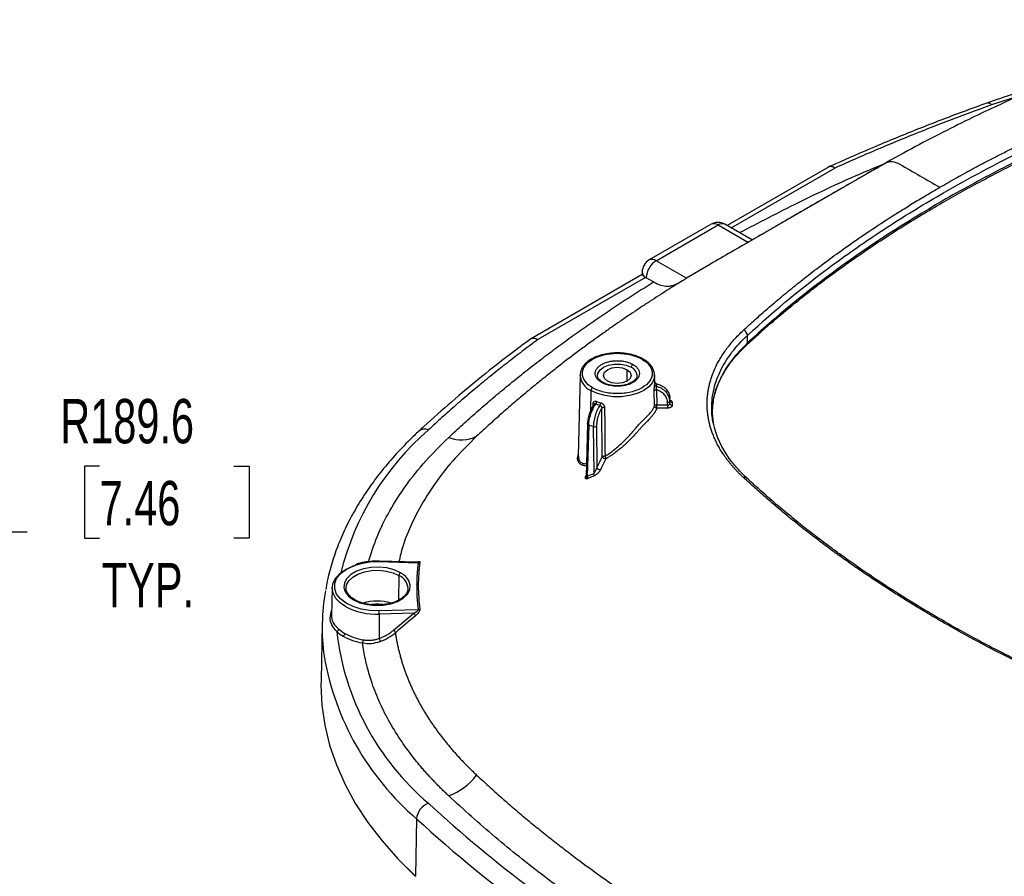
# Model space of a CAD drawing. Header units: millimetres. Extents: x 6 to 1356, y 6 to 988.
# Tile 20 of 23: x 793 to 1028, y 763 to 967. Entities that reach past the tile are written whole.
import ezdxf

# ---------------------------------------------------------------- set-up
doc = ezdxf.new("R2010")
doc.units = ezdxf.units.MM
doc.header["$LTSCALE"] = 5
doc.layers.add('DIMENSIONS', color=140, linetype='Continuous', lineweight=25)
doc.styles.add('SLDTEXTSTYLE0', font='TXT', dxfattribs={"width": 0.7})
doc.dimstyles.new('SLDDIMSTYLE3', dxfattribs={"dimtxt": 10.790039, "dimasz": 16.51, "dimexe": 0, "dimexo": 0.0625, "dimgap": 2.69751, "dimtad": 0, "dimtih": 1, "dimtoh": 1, "dimlfac": 0.4, "dimrnd": 1e-09, "dimzin": 12, "dimdsep": 46, "dimtxsty": 'SLDTEXTSTYLE0', "dimsah": 1, "dimcen": 0, "dimadec": 0, "dimazin": 3, "dimtfac": 1, "dimtofl": 0, "dimtmove": 0, "dimatfit": 3, "dimfxl": 0, "dimfrac": 2, "dimtolj": 1, "dimtzin": 12, "dimarcsym": 0})

# ---------------------------------------------------------------- blocks, each defined once
blk = doc.blocks.new('_D_9')
at = {"layer": 'DIMENSIONS'}
for p, q in [((811.87, 860.54), (808.25, 860.54)), ((808.25, 860.54), (808.25, 843.39)), ((843.93, 860.54), (847.56, 860.54)), ((847.56, 860.54), (847.56, 843.39)), ((708.93, 800.6), (785.61, 844.87)), ((785.61, 844.87), (794.53, 844.87)), ((808.25, 843.39), (811.87, 843.39)), ((847.56, 843.39), (843.93, 843.39))]:
    blk.add_line(p, q, dxfattribs=at)
blk.add_arc((298.46, 563.61), 473.98, 13.9255, 31.9183, dxfattribs=at)
blk.add_solid([(708.93, 800.6), (724.5, 806.66), (721.96, 811.06)], dxfattribs=at)
at = {"layer": 'DIMENSIONS', "char_height": 10.583, "attachment_point": 1, "style": 'SLDTEXTSTYLE0'}
for s, insert in [('R189.6', (802.47, 876.6)), ('7.46', (811.87, 857.03)), ('TYP.', (812.39, 837.47))]:
    blk.add_mtext(s, dxfattribs=dict(at, insert=insert))

msp = doc.modelspace()

# ---------------------------------------------------------------- linework, layer by layer
for p, q in [((1031.513, 948.999), (1024.833, 946.827)), ((996.709, 931.33), (959.324, 909.741)), ((985.932, 931.982), (961.726, 918.009)), ((962.703, 917.445), (987.451, 931.732)), ((957.86, 918.317), (943.089, 909.79)), ((944.755, 909.625), (959.526, 918.152)), ((959.526, 918.152), (966.809, 913.948)), ((967.725, 914.546), (961.193, 918.317)), ((952.038, 905.421), (944.755, 909.625)), ((957.712, 908.785), (952.038, 905.421)), ((941.453, 906.305), (914.751, 890.89)), ((942.247, 905.636), (916.517, 890.783)), ((941.422, 906.903), (941.422, 906.265)), ((944.14, 904.537), (942.398, 905.542)), ((966.559, 889.971), (966.559, 891.786)), ((926.587, 882.31), (926.173, 862.951)), ((926.586, 882.204), (926.587, 882.31)), ((937.842, 880.878), (937.842, 883.599)), ((944.423, 880.387), (944.382, 882.31)), ((944.407, 880.008), (944.407, 880.387)), ((929.192, 878.614), (929.118, 873.634)), ((944.367, 874.926), (944.303, 878.505)), ((944.85, 878.769), (944.913, 875.188)), ((929.689, 874.804), (929.707, 875.465)), ((944.913, 875.188), (947.497, 875.188)), ((944.913, 874.422), (944.913, 875.188)), ((947.497, 875.188), (947.485, 875.781)), ((947.497, 875.188), (947.497, 874.422)), ((948.053, 876.251), (948.04, 876.83)), ((948.053, 875.509), (948.04, 876.102)), ((948.053, 875.509), (948.053, 876.251)), ((948.608, 875.805), (948.608, 875.063)), ((931.885, 862.753), (931.774, 874.411)), ((947.497, 874.422), (944.913, 874.422)), ((958.481, 870.797), (958.031, 874.527)), ((928.383, 870.656), (928.016, 858.038)), ((928.185, 858.018), (928.546, 870.423)), ((928.661, 870.371), (928.305, 858.14)), ((929.753, 870.007), (929.839, 858.779)), ((930.512, 870.124), (930.588, 860.166)), ((926.026, 862.708), (926.187, 863.626)), ((928.003, 858.258), (928.023, 858.259)), ((928.305, 858.14), (929.839, 858.779)), ((929.948, 858.216), (928.414, 857.575)), ((878.606, 837.758), (887.942, 837.499)), ((887.763, 837.606), (878.621, 837.86)), ((883.341, 834.455), (883.254, 828.593)), ((867.379, 831.516), (867.236, 824.836)), ((870.731, 831.387), (870.731, 831.477)), ((872.779, 828.671), (872.237, 829.022)), ((887.942, 826.272), (878.606, 826.013)), ((886.896, 825.476), (878.632, 825.247)), ((878.632, 825.247), (878.638, 819.443)), ((882.067, 821.404), (886.896, 825.476)), ((865.021, 823.019), (864.729, 809.373)), ((887.537, 776.363), (887.289, 762.626))]:
    msp.add_line(p, q)
at = {"flags": 128}
for points in [[(930.763, 882.204), (930.82, 882.665), (931.277, 883.476), (932.145, 884.166), (933.341, 884.668), (934.746, 884.931), (936.223, 884.931), (937.628, 884.668), (938.824, 884.166)], [(933.127, 880.878), (932.405, 881.502), (932.151, 882.239), (932.405, 882.975), (933.127, 883.599), (934.209, 884.017), (935.485, 884.163), (936.76, 884.017), (937.842, 883.599)], [(944.382, 882.31), (944.327, 881.672), (943.884, 880.55), (943.019, 879.514), (941.777, 878.614), (940.219, 877.897), (938.423, 877.398), (936.481, 877.142), (934.488, 877.142), (932.546, 877.398), (930.75, 877.897), (929.192, 878.614)], [(937.842, 883.599), (938.564, 882.975), (938.818, 882.239), (938.564, 881.502), (937.842, 880.878), (936.76, 880.461), (935.485, 880.314), (934.209, 880.461), (933.127, 880.878)], [(947.485, 875.781), (947.593, 875.789), (947.697, 875.808), (947.793, 875.838), (947.877, 875.878), (947.947, 875.927), (947.998, 875.981), (948.03, 876.041), (948.04, 876.102)], [(928.546, 870.423), (928.487, 870.464), (928.44, 870.51), (928.407, 870.558), (928.388, 870.61), (928.383, 870.662), (928.394, 870.713), (928.418, 870.762), (928.457, 870.809)], [(878.606, 826.013), (876.416, 826.089), (874.305, 826.434), (872.371, 827.032), (870.704, 827.855), (869.381, 828.865), (868.463, 830.015), (867.993, 831.252), (867.993, 832.519), (868.463, 833.756), (869.381, 834.906), (870.704, 835.916), (872.371, 836.739), (874.305, 837.337), (876.416, 837.682), (878.606, 837.758)], [(870.562, 827.034), (869.297, 827.903), (868.246, 828.999), (867.597, 830.194), (867.378, 831.44), (867.597, 832.686), (868.246, 833.881), (869.297, 834.976), (870.708, 835.927), (872.421, 836.696), (872.771, 836.817)], [(883.734, 835.128), (882.227, 835.809), (880.481, 836.263), (878.597, 836.462), (876.686, 836.396), (874.858, 836.067), (873.219, 835.495), (871.865, 834.713), (870.875, 833.767), (870.305, 832.712), (870.19, 831.609), (870.535, 830.521), (871.321, 829.513), (872.502, 828.643)], [(870.731, 831.477), (870.852, 832.208), (871.381, 833.19), (872.303, 834.07), (873.562, 834.797), (875.086, 835.329), (876.786, 835.634), (878.564, 835.696), (880.316, 835.511), (881.94, 835.089), (883.341, 834.455)], [(872.502, 828.643), (874.009, 827.961), (875.755, 827.508), (877.638, 827.309), (879.55, 827.375), (881.378, 827.704), (883.016, 828.276), (884.37, 829.058), (885.361, 830.004), (885.93, 831.059), (886.046, 832.162), (885.701, 833.25), (884.915, 834.258), (883.734, 835.128)], [(864.729, 809.373), (864.718, 808.304), (864.949, 803.495), (865.643, 798.701), (866.797, 793.936), (868.408, 789.215), (870.471, 784.554), (872.979, 779.966), (875.924, 775.465), (879.298, 771.066), (883.09, 766.782), (887.289, 762.626)], [(864.718, 808.351), (864.718, 808.296), (864.949, 803.487), (865.643, 798.693), (866.797, 793.928), (868.408, 789.207), (870.471, 784.546), (872.979, 779.958), (875.924, 775.457), (879.298, 771.058), (883.09, 766.774), (887.289, 762.618)]]:
    msp.add_lwpolyline(points, dxfattribs=at)
for centre, radius, start, end in [((1023.933, 946.122), 1.144, 38.08431, 101.37388), ((959.526, 915.43), 3.333, 60.00269, 119.99731), ((958.55, 916.789), 1.677, 54.38242, 114.30712), ((960.503, 916.789), 1.677, 65.69288, 125.61758), ((943.779, 908.262), 1.677, 54.38242, 114.30712), ((944.755, 906.903), 3.333, 119.99731, 180), ((947.516, 905.31), 5.123, 122.60548, 177.39452), ((942.997, 907.026), 1.579, 184.4628, 241.64264), ((943.89, 908.13), 2.987, 236.60697, 240.03169), ((965.123, 891.677), 1.441, 4.30625, 69.99907), ((965.935, 889.942), 0.625, 314.88056, 2.62813), ((939.677, 884.128), 0.854, 122.60548, 177.39452), ((937.912, 882.049), 2.306, 5.60435, 66.69926), ((941.546, 885.877), 0.274, 65.10761, 126.23054), ((930.954, 882.634), 4.389, 185.62345, 246.33366), ((931.916, 880.309), 0.281, 67.02176, 125.50082), ((944.908, 880.057), 0.503, 185.60362, 258.77586), ((944.87, 880.694), 0.473, 196.84959, 262.6666), ((930.047, 878.566), 0.856, 122.65226, 176.77035), ((944.784, 878.206), 0.567, 83.39385, 148.16954), ((929.59, 875.166), 0.321, 13.13072, 68.73545), ((929.428, 876.074), 1.124, 322.98857, 357.20357), ((930.134, 875.74), 1.362, 330.37356, 358.50713), ((948.563, 876.318), 0.515, 187.47298, 275.03904), ((948.563, 875.576), 0.515, 187.47298, 275.03904), ((932.258, 873.775), 0.799, 76.56201, 127.27083), ((928.87, 870.979), 0.643, 239.7169, 251.00145), ((930.021, 870.785), 0.824, 251.00678, 306.57929), ((933.801, 819.132), 66.283, 130.94016, 166.04236), ((889.459, 867.235), 2.167, 65.20237, 128.85331), ((898.288, 874.701), 7.878, 247.2138, 297.20624), ((929.227, 858.369), 0.737, 348.03247, 33.80126), ((931.557, 860.985), 1.269, 220.19814, 265.40934), ((927.698, 857.73), 0.733, 347.80414, 34.04277), ((965.918, 857.184), 0.72, 50.60967, 114.88413), ((878.842, 837.774), 0.237, 158.84608, 183.95658), ((887.979, 838.098), 0.6, 266.5197, 305.98095), ((884.196, 834.407), 0.856, 122.65226, 176.77035), ((881.956, 831.186), 3.551, 2.63454, 67.03975), ((915.161, 821.956), 50.151, 169.84804, 187.77243), ((872.663, 828.431), 0.267, 63.84388, 127.21045), ((878.118, 816.375), 11.969, 73.94512, 106.16493), ((877.755, 840.404), 15.182, 241.71772, 273.31248), ((867.421, 825.241), 11.212, 0.03116, 3.94895), ((886.19, 824.553), 1.162, 15.28425, 52.58943), ((887.919, 826.918), 0.647, 272.04516, 309.50977), ((868.214, 821.768), 0.728, 290.62123, 354.99169), ((931.571, 828.399), 63.523, 186.60993, 229.56104), ((874.517, 827.835), 9.06, 228.13938, 240.3508), ((874.692, 828.125), 8.62, 228.13938, 240.3508), ((869.573, 820.682), 0.856, 302.65226, 356.77035), ((877.145, 832.731), 13.838, 240.95833, 260.2771), ((881.361, 820.481), 1.162, 15.27096, 52.59307), ((877.095, 832.677), 14.545, 240.95833, 260.2771), ((872.992, 819.106), 1.816, 335.08038, 359.55454), ((876.403, 818.317), 2.503, 9.27778, 26.74056), ((930.626, 826.54), 66.139, 189.89533, 229.34574), ((889.973, 795.768), 14.91, 290.67106, 323.05451), ((891.858, 775.978), 4.338, 110.08479, 174.90921), ((1107.373, 1016.255), 320.754, 227.42547, 238.8965), ((1110.953, 1020.33), 330.81, 227.51768, 240.38753)]:
    msp.add_arc(centre, radius, start, end)
for points, knots in [([(1094.238, 967.166), (1092.459, 967.076), (1087.44, 966.822), (1079.387, 965.619), (1071.225, 963.869), (1064.416, 961.866), (1059.062, 959.965), (1054.263, 958.238), (1050.314, 956.758), (1047.228, 955.571), (1045.178, 954.765), (1043.723, 954.187), (1042.334, 953.629), (1040.375, 952.829), (1037.794, 951.744), (1034.591, 950.365), (1030.444, 948.535), (1025.286, 946.18), (1019.075, 943.225), (1012.126, 939.754), (1004.539, 935.769), (999.393, 932.852), (996.708, 931.33)], [0, 0, 0, 0, 0.0470738, 0.1328193, 0.2181788, 0.275902, 0.3332466, 0.3829647, 0.4242156, 0.45672, 0.4802063, 0.4892441, 0.5031039, 0.5233261, 0.55002, 0.5833066, 0.6233071, 0.680304, 0.7470445, 0.8231083, 0.9077337, 1, 1, 1, 1]), ([(966.559, 891.786), (973.217, 897.975), (980.459, 903.912), (992.188, 912.443), (996.242, 915.224), (1004.643, 920.66), (1008.962, 923.298), (1022.267, 930.97), (1031.6, 935.767), (1051.182, 944.731), (1061.431, 948.899), (1072.151, 952.743)], [0, 0, 0, 0, 0.25, 0.25, 0.375, 0.375, 0.5, 0.5, 0.75, 0.75, 1, 1, 1, 1]), ([(1012.481, 927.14), (1013.119, 927.507), (1014.433, 928.262), (1016.477, 929.411), (1018.645, 930.611), (1020.941, 931.857), (1023.365, 933.148), (1025.918, 934.479), (1028.6, 935.848), (1031.406, 937.247), (1034.332, 938.674), (1037.37, 940.12), (1040.511, 941.579), (1043.744, 943.043), (1047.059, 944.505), (1050.444, 945.958), (1053.888, 947.397), (1057.375, 948.816), (1060.895, 950.209), (1064.437, 951.571), (1067.99, 952.902), (1070.376, 953.765), (1071.565, 954.195)], [0, 0, 0, 0, 0.0357776, 0.0735382, 0.1132794, 0.154987, 0.1986333, 0.2441757, 0.2915538, 0.3406701, 0.3913911, 0.443554, 0.4969654, 0.5514007, 0.6066534, 0.6625414, 0.7188619, 0.775388, 0.8318956, 0.8882463, 0.9443212, 1, 1, 1, 1]), ([(966.337, 889.466), (968.22, 891.181), (971.701, 894.353), (976.787, 898.615), (981.113, 902.069), (984.734, 904.838), (987.933, 907.203), (991.037, 909.43), (994.694, 911.972), (998.929, 914.807), (1003.754, 917.897), (1008.646, 920.894), (1013.418, 923.694), (1018.011, 926.283), (1022.719, 928.839), (1027.882, 931.531), (1033.465, 934.313), (1038.345, 936.634), (1042.281, 938.442), (1045.521, 939.894), (1049.214, 941.507), (1053.657, 943.385), (1058.949, 945.537), (1065.116, 947.941), (1069.585, 949.57), (1071.957, 950.434)], [0, 0, 0, 0, 0.0700857, 0.129555, 0.1785387, 0.2171147, 0.2492448, 0.2820574, 0.3157073, 0.3632454, 0.4111615, 0.4591846, 0.505253, 0.5466174, 0.5869615, 0.6339168, 0.6851039, 0.7337462, 0.759759, 0.7852252, 0.8153767, 0.8519089, 0.8948352, 0.9441833, 1, 1, 1, 1]), ([(1072.151, 950.928), (1061.43, 947.084), (1051.143, 942.903), (1036.361, 936.13), (1031.539, 933.787), (1022.126, 928.939), (1017.559, 926.446), (1004.273, 918.767), (995.965, 913.38), (980.437, 902.077), (973.218, 896.161), (966.559, 889.971)], [0, 0, 0, 0, 0.25, 0.25, 0.375, 0.375, 0.5, 0.5, 0.75, 0.75, 1, 1, 1, 1]), ([(1037.466, 951.597), (1035.534, 951.047), (1031.446, 949.883), (1026.905, 948.377), (1024.282, 947.447), (1023.708, 947.243)], [0, 0, 0, 0, 0.4119685, 0.8713461, 1, 1, 1, 1]), ([(1023.708, 947.243), (1021.815, 946.557), (1016.325, 944.568), (1007.395, 941.131), (997.183, 936.949), (990.002, 933.822), (986.266, 932.132), (985.7, 931.876)], [0, 0, 0, 0, 0.1445167, 0.4189749, 0.6934574, 0.9535128, 1, 1, 1, 1]), ([(1024.833, 946.827), (1023.972, 946.517), (1022.25, 945.897), (1019.682, 944.953), (1017.126, 943.999), (1014.583, 943.034), (1012.053, 942.06), (1009.535, 941.074), (1007.03, 940.078), (1004.538, 939.072), (1002.058, 938.055), (999.591, 937.028), (997.137, 935.99), (994.696, 934.941), (992.267, 933.882), (989.851, 932.814), (988.251, 932.092), (987.451, 931.732)], [0, 0, 0, 0, 0.0667204, 0.1334177, 0.2000956, 0.2667576, 0.3334071, 0.4000478, 0.4666832, 0.5333168, 0.5999522, 0.6665929, 0.7332424, 0.7999044, 0.8665823, 0.9332796, 1, 1, 1, 1]), ([(996.709, 931.33), (997.668, 931.884), (998.626, 932.437), (1000.468, 933.501), (1001.667, 933.382), (1006.105, 930.82), (1009.293, 928.98), (1012.481, 927.14)], [0.75378539, 0.75378539, 0.75378539, 0.75378539, 0.80889726, 0.80889726, 0.85973381, 0.85973381, 0.98935078, 0.98935078, 0.98935078, 0.98935078]), ([(996.709, 931.33), (995.146, 930.428), (992.177, 928.712), (988.037, 926.32), (984.441, 924.241), (981.331, 922.444), (978.442, 920.776), (975.265, 918.942), (971.563, 916.804), (967.301, 914.343), (962.62, 911.639), (959.359, 909.756), (957.703, 908.8)], [0, 0, 0, 0, 0.1099596, 0.2089206, 0.2969078, 0.3739688, 0.4448131, 0.5284225, 0.6268319, 0.7400415, 0.8680511, 1, 1, 1, 1]), ([(964.66, 916.315), (969.31, 918.735), (978.975, 923.766), (990.674, 929.245), (997.823, 932.196), (999.478, 932.879)], [0, 0, 0, 0, 0.4160651, 0.8647966, 1, 1, 1, 1]), ([(987.451, 931.732), (987.272, 931.834), (986.938, 932.024), (986.409, 932.108), (986.028, 932.117), (985.891, 931.954), (985.887, 931.95)], [0, 0, 0, 0, 0.3061098, 0.5732648, 0.9891039, 1, 1, 1, 1]), ([(965.615, 893.031), (966.075, 893.456), (967.003, 894.314), (968.431, 895.606), (969.904, 896.916), (971.425, 898.244), (972.994, 899.59), (974.613, 900.952), (976.282, 902.33), (978, 903.722), (979.766, 905.127), (983.675, 908.176), (990.414, 913.16), (997.989, 918.274), (1003.818, 921.957), (1006.99, 923.901), (1009.837, 925.604), (1011.64, 926.652), (1012.481, 927.14)], [0, 0, 0, 0, 0.0344349, 0.0695545, 0.1053595, 0.1418503, 0.179027, 0.2168898, 0.2554353, 0.2946313, 0.3344313, 0.374789, 0.5554637, 0.7690185, 0.8372522, 0.8984621, 0.9526722, 1, 1, 1, 1]), ([(942.247, 905.636), (942.117, 905.722), (941.851, 905.899), (941.589, 906.088), (941.438, 906.214), (941.436, 906.25), (941.435, 906.266)], [0, 0, 0, 0, 0.2468821, 0.5050855, 0.7818866, 1, 1, 1, 1]), ([(895.237, 867.437), (895.786, 867.95), (896.884, 868.974), (898.556, 870.5), (900.244, 872.019), (901.951, 873.528), (903.676, 875.029), (905.42, 876.521), (907.181, 878.004), (908.96, 879.479), (910.758, 880.945), (912.574, 882.402), (914.408, 883.85), (916.26, 885.29), (918.671, 887.134), (921.66, 889.37), (925.259, 891.984), (928.916, 894.564), (932.631, 897.109), (936.406, 899.621), (940.235, 902.1), (942.838, 903.725), (944.14, 904.537)], [0, 0, 0, 0, 0.0387137, 0.0773883, 0.1160259, 0.1546286, 0.1931987, 0.2317383, 0.2702497, 0.308735, 0.3471965, 0.3856363, 0.4240567, 0.4624598, 0.5008479, 0.5724605, 0.6439471, 0.7153221, 0.7866002, 0.8577961, 0.9289244, 1, 1, 1, 1]), ([(951.482, 905.084), (950.811, 904.671), (949.448, 903.834), (947.394, 902.548), (945.295, 901.214), (943.153, 899.829), (940.966, 898.392), (938.736, 896.901), (936.461, 895.354), (934.142, 893.746), (931.777, 892.076), (929.366, 890.339), (926.906, 888.531), (924.395, 886.647), (921.829, 884.679), (919.205, 882.619), (916.517, 880.459), (913.759, 878.189), (910.922, 875.793), (907.996, 873.252), (904.958, 870.542), (902.934, 868.663), (901.89, 867.694)], [0, 0, 0, 0, 0.0359975, 0.0730866, 0.1112911, 0.1506427, 0.1911774, 0.2329314, 0.2759483, 0.3202798, 0.365987, 0.4131403, 0.461828, 0.512175, 0.5643293, 0.6184576, 0.6747475, 0.7334165, 0.7947907, 0.8592829, 0.927436, 1, 1, 1, 1]), ([(944.14, 904.537), (944.71, 904.208), (945.269, 903.954), (946.391, 903.607), (946.957, 903.516), (947.835, 903.55), (948.136, 903.59), (948.758, 903.734), (949.076, 903.838), (949.75, 904.117), (950.094, 904.287), (950.8, 904.674), (951.152, 904.884), (951.482, 905.084)], [0, 0, 0, 0, 0.25, 0.25, 0.5, 0.5, 0.625, 0.625, 0.75, 0.75, 0.875, 0.875, 1, 1, 1, 1]), ([(916.517, 890.783), (916.504, 890.789), (916.333, 890.875), (915.885, 891.049), (915.212, 891.124), (914.827, 890.907), (914.642, 890.803)], [0, 0, 0, 0, 0.0175223, 0.2417893, 0.6370838, 1, 1, 1, 1]), ([(965.615, 857.837), (965.415, 858.026), (965.018, 858.399), (964.453, 858.961), (963.917, 859.518), (963.411, 860.069), (962.931, 860.614), (962.478, 861.156), (962.048, 861.692), (961.642, 862.224), (961.257, 862.753), (960.892, 863.277), (960.548, 863.798), (960.223, 864.315), (959.916, 864.829), (959.627, 865.34), (959.356, 865.847), (959.102, 866.351), (958.863, 866.852), (958.641, 867.35), (958.433, 867.845), (958.241, 868.337), (958.063, 868.827), (957.899, 869.313), (957.749, 869.797), (957.613, 870.279), (957.489, 870.758), (957.379, 871.234), (957.281, 871.708), (957.195, 872.179), (957.121, 872.648), (957.058, 873.114), (957.008, 873.579), (956.969, 874.04), (956.941, 874.5), (956.924, 874.957), (956.916, 875.574), (956.935, 876.356), (957.004, 877.307), (957.121, 878.267), (957.289, 879.238), (957.51, 880.22), (957.785, 881.213), (958.118, 882.217), (958.512, 883.233), (958.97, 884.261), (959.496, 885.303), (960.095, 886.358), (960.773, 887.429), (961.536, 888.515), (962.389, 889.618), (963.347, 890.741), (964.415, 891.887), (965.21, 892.645), (965.615, 893.031)], [0, 0, 0, 0, 0.0179165, 0.0354403, 0.0525978, 0.0694144, 0.0859145, 0.1021213, 0.1180572, 0.1337432, 0.1491991, 0.1644388, 0.1794732, 0.1943129, 0.2089681, 0.2234483, 0.2377631, 0.2519214, 0.2659319, 0.2798022, 0.2935389, 0.3071482, 0.3206358, 0.3340075, 0.3472688, 0.3604248, 0.3734807, 0.3864413, 0.399311, 0.4120935, 0.4247927, 0.437412, 0.4499548, 0.4624247, 0.4748248, 0.4871583, 0.4994283, 0.5247874, 0.5504335, 0.5763948, 0.6027012, 0.6293848, 0.6564829, 0.6840392, 0.7121015, 0.7407215, 0.7699588, 0.7998877, 0.8305912, 0.8621591, 0.8947008, 0.9283852, 0.963412, 1, 1, 1, 1]), ([(958.031, 874.527), (958.031, 875.28), (958.076, 876.035), (958.258, 877.547), (958.396, 878.307), (958.944, 880.568), (959.486, 882.044), (960.915, 884.939), (961.801, 886.357), (963.925, 889.133), (965.168, 890.492), (966.559, 891.786)], [0, 0, 0, 0, 0.125, 0.125, 0.25, 0.25, 0.5, 0.5, 0.75, 0.75, 1, 1, 1, 1]), ([(914.837, 890.963), (913.458, 889.94), (909.463, 886.977), (903.082, 881.966), (895.934, 875.998), (891.012, 871.62), (888.486, 869.281), (888.098, 868.922)], [0, 0, 0, 0, 0.1445068, 0.4188073, 0.6931071, 0.9528788, 1, 1, 1, 1]), ([(916.517, 890.783), (915.892, 890.321), (914.643, 889.397), (912.791, 888.002), (910.957, 886.6), (909.141, 885.191), (907.343, 883.774), (905.564, 882.35), (903.802, 880.918), (902.059, 879.48), (900.334, 878.034), (898.627, 876.58), (896.938, 875.119), (895.267, 873.651), (893.615, 872.176), (891.98, 870.693), (890.905, 869.699), (890.368, 869.202)], [0, 0, 0, 0, 0.0667204, 0.1334177, 0.2000956, 0.2667576, 0.3334071, 0.4000478, 0.4666832, 0.5333168, 0.5999522, 0.6665929, 0.7332424, 0.7999044, 0.8665823, 0.9332796, 1, 1, 1, 1]), ([(966.559, 889.971), (965.263, 888.652), (962.67, 886.014), (960.06, 881.711), (958.421, 877.514), (958.217, 874.744), (958.125, 873.488)], [0, 0, 0, 0, 0.2611852, 0.5223704, 0.78355561, 1, 1, 1, 1]), ([(958.423, 876.375), (958.586, 877.098), (958.916, 878.567), (959.722, 880.565), (960.658, 882.427), (961.848, 884.364), (963.651, 886.792), (965.395, 888.525), (966.373, 889.497)], [0, 0, 0, 0, 0.1577377, 0.3205373, 0.4354399, 0.5724639, 0.7600435, 1, 1, 1, 1]), ([(941.662, 886.126), (941.418, 886.257), (940.715, 886.636), (939.367, 887.122), (937.615, 887.497), (935.77, 887.646), (933.913, 887.567), (932.123, 887.261), (930.473, 886.739), (929.035, 886.019), (927.864, 885.12), (927.046, 884.075), (926.609, 883.07), (926.627, 882.433), (926.633, 882.194)], [0, 0, 0, 0, 0.04745979, 0.13728064, 0.22700741, 0.3165897, 0.40613648, 0.49577526, 0.58563119, 0.67585816, 0.7665319, 0.8572276, 0.94646054, 1, 1, 1, 1]), ([(929.585, 879.287), (928.813, 879.733), (928.195, 880.267), (927.359, 881.432), (927.142, 882.062), (927.142, 883.323), (927.359, 883.953), (928.195, 885.118), (928.813, 885.652), (930.357, 886.544), (931.283, 886.901), (933.301, 887.383), (934.392, 887.509), (936.577, 887.509), (937.668, 887.383), (939.686, 886.901), (940.612, 886.544), (941.384, 886.098)], [0, 0, 0, 0, 0.125, 0.125, 0.25, 0.25, 0.375, 0.375, 0.5, 0.5, 0.625, 0.625, 0.75, 0.75, 0.875, 0.875, 1, 1, 1, 1]), ([(941.384, 886.098), (942.156, 885.652), (942.774, 885.118), (943.61, 883.953), (943.827, 883.323), (943.827, 882.062), (943.61, 881.432), (942.774, 880.267), (942.156, 879.733), (940.612, 878.841), (939.686, 878.484), (937.668, 878.001), (936.577, 877.876), (934.392, 877.876), (933.301, 878.001), (931.283, 878.484), (930.357, 878.841), (929.585, 879.287)], [0, 0, 0, 0, 0.125, 0.125, 0.25, 0.25, 0.375, 0.375, 0.5, 0.5, 0.625, 0.625, 0.75, 0.75, 0.875, 0.875, 1, 1, 1, 1]), ([(931.753, 880.538), (931.675, 880.584), (931.521, 880.676), (931.311, 880.824), (931.116, 880.978), (930.939, 881.139), (930.78, 881.307), (930.533, 881.61), (930.278, 882.07), (930.171, 882.692), (930.278, 883.315), (930.599, 883.895), (931.092, 884.415), (931.73, 884.859), (932.499, 885.228), (933.4, 885.512), (934.406, 885.698), (935.484, 885.76), (936.562, 885.698), (937.463, 885.532), (938.178, 885.322), (938.731, 885.108), (939.054, 884.934), (939.216, 884.847)], [0, 0, 0, 0, 0.02013702, 0.04012174, 0.06003341, 0.07995217, 0.09995808, 0.12013016, 0.18504452, 0.25009257, 0.31500154, 0.38005502, 0.43996959, 0.50002813, 0.55994812, 0.62000127, 0.68491564, 0.74996369, 0.81487267, 0.87992614, 0.92002501, 0.95983538, 1, 1, 1, 1]), ([(939.216, 884.847), (939.294, 884.801), (939.448, 884.709), (939.658, 884.561), (939.853, 884.407), (940.03, 884.245), (940.189, 884.077), (940.436, 883.774), (940.691, 883.315), (940.798, 882.693), (940.691, 882.07), (940.37, 881.49), (939.877, 880.969), (939.239, 880.526), (938.47, 880.157), (937.569, 879.873), (936.563, 879.687), (935.485, 879.625), (934.407, 879.687), (933.506, 879.853), (932.791, 880.063), (932.238, 880.277), (931.915, 880.451), (931.753, 880.538)], [0, 0, 0, 0, 0.020137, 0.0401217, 0.0600334, 0.0799522, 0.0999581, 0.1201302, 0.1850445, 0.2500926, 0.3150015, 0.380055, 0.4399696, 0.5000281, 0.5599481, 0.6200013, 0.6849156, 0.7499637, 0.8148727, 0.8799261, 0.920025, 0.9598354, 1, 1, 1, 1]), ([(944.336, 882.306), (944.346, 882.444), (944.381, 882.96), (944.041, 883.837), (943.349, 884.859), (942.496, 885.613), (941.868, 885.999), (941.662, 886.126)], [0, 0, 0, 0, 0.0940448, 0.3498493, 0.6069726, 0.8709959, 1, 1, 1, 1]), ([(932.03, 880.565), (931.883, 880.658), (931.452, 880.928), (930.987, 881.445), (930.751, 881.903), (930.787, 882.156), (930.795, 882.215)], [0, 0, 0, 0, 0.1838974, 0.5361566, 0.890956, 1, 1, 1, 1]), ([(940.174, 882.262), (940.175, 882.117), (940.178, 881.785), (939.821, 881.217), (939.112, 880.617), (938.074, 880.13), (936.837, 879.819), (935.487, 879.711), (934.14, 879.82), (932.935, 880.112), (932.318, 880.421), (932.03, 880.565)], [0, 0, 0, 0, 0.0865807, 0.1980177, 0.3174308, 0.4333519, 0.5491205, 0.6654852, 0.7821364, 0.8984274, 1, 1, 1, 1]), ([(944.303, 878.505), (944.302, 878.545), (944.302, 878.625), (944.304, 878.753), (944.309, 878.91), (944.32, 879.094), (944.336, 879.305), (944.355, 879.511), (944.375, 879.703), (944.393, 879.877), (944.403, 879.964), (944.407, 880.008)], [0, 0, 0, 0, 0.0843829, 0.1676663, 0.2509454, 0.3767821, 0.5000004, 0.624534, 0.7497022, 0.8758287, 1, 1, 1, 1]), ([(944.783, 880.326), (944.739, 880.339), (944.647, 880.365), (944.534, 880.433), (944.45, 880.509), (944.429, 880.541), (944.418, 880.557)], [0, 0, 0, 0, 0.2301498, 0.4742343, 0.7315513, 1, 1, 1, 1]), ([(944.787, 880.278), (944.785, 880.285), (944.783, 880.299), (944.78, 880.321), (944.784, 880.332), (944.795, 880.306), (944.805, 880.253), (944.81, 880.225)], [0, 0, 0, 0, 0.0978423, 0.1938804, 0.4451538, 0.7173393, 1, 1, 1, 1]), ([(944.81, 879.564), (944.807, 879.545), (944.801, 879.506), (944.793, 879.434), (944.786, 879.355), (944.782, 879.272), (944.78, 879.145), (944.794, 878.962), (944.831, 878.834), (944.85, 878.769)], [0, 0, 0, 0, 0.1059737, 0.2107306, 0.3125707, 0.4100445, 0.5021254, 0.7445087, 1, 1, 1, 1]), ([(944.81, 880.225), (945.72, 880.016), (946.54, 879.568), (947.409, 878.654), (947.634, 878.318), (947.949, 877.591), (948.032, 877.216), (948.04, 876.83)], [0, 0, 0, 0, 0.5, 0.5, 0.75, 0.75, 1, 1, 1, 1]), ([(948.04, 876.102), (948.032, 876.495), (947.949, 876.877), (947.634, 877.618), (947.409, 877.962), (946.54, 878.893), (945.72, 879.35), (944.81, 879.564)], [0, 0, 0, 0, 0.25, 0.25, 0.5, 0.5, 1, 1, 1, 1]), ([(947.485, 875.781), (947.481, 875.863), (947.473, 876.027), (947.433, 876.27), (947.371, 876.511), (947.26, 876.825), (947.067, 877.204), (946.754, 877.623), (946.367, 878), (945.913, 878.321), (945.407, 878.589), (945.035, 878.709), (944.85, 878.769)], [0, 0, 0, 0, 0.062522, 0.1247384, 0.1870156, 0.2497191, 0.3743008, 0.4993708, 0.6236952, 0.7491623, 0.8747782, 1, 1, 1, 1]), ([(928.457, 870.809), (928.461, 870.891), (928.468, 871.056), (928.492, 871.315), (928.527, 871.581), (928.589, 871.946), (928.692, 872.415), (928.856, 872.983), (929.057, 873.546), (929.29, 874.088), (929.548, 874.604), (929.736, 874.908), (929.829, 875.059)], [0, 0, 0, 0, 0.062522, 0.1247384, 0.1870156, 0.2497191, 0.3743008, 0.4993708, 0.6236952, 0.7491623, 0.8747782, 1, 1, 1, 1]), ([(928.661, 870.371), (928.67, 870.763), (928.717, 871.181), (928.885, 872.069), (929.003, 872.52), (929.451, 873.872), (929.867, 874.732), (930.326, 875.397)], [0, 0, 0, 0, 0.25, 0.25, 0.5, 0.5, 1, 1, 1, 1]), ([(929.707, 875.465), (929.709, 875.503), (929.713, 875.579), (929.735, 875.684), (929.774, 875.796), (929.838, 875.906), (929.937, 876.001), (930.062, 876.063), (930.211, 876.087), (930.375, 876.077), (930.493, 876.039), (930.551, 876.019)], [0, 0, 0, 0, 0.0843829, 0.1676663, 0.2509454, 0.3767821, 0.5000004, 0.624534, 0.7497022, 0.8758287, 1, 1, 1, 1]), ([(931.318, 875.067), (930.866, 874.4), (930.463, 873.535), (930.042, 872.173), (929.934, 871.719), (929.787, 870.824), (929.751, 870.402), (929.753, 870.007)], [0, 0, 0, 0, 0.5, 0.5, 0.75, 0.75, 1, 1, 1, 1]), ([(930.326, 875.397), (930.3, 875.407), (930.248, 875.427), (930.174, 875.437), (930.105, 875.433), (930.044, 875.415), (929.964, 875.37), (929.876, 875.261), (929.845, 875.128), (929.829, 875.059)], [0, 0, 0, 0, 0.1059737, 0.2107306, 0.3125707, 0.4100445, 0.5021254, 0.7445087, 1, 1, 1, 1]), ([(931.774, 874.411), (931.778, 874.448), (931.784, 874.52), (931.769, 874.628), (931.735, 874.73), (931.664, 874.854), (931.527, 874.991), (931.389, 875.041), (931.318, 875.067)], [0, 0, 0, 0, 0.1298219, 0.2572262, 0.3814831, 0.5016946, 0.7399516, 1, 1, 1, 1]), ([(931.495, 875.705), (931.537, 875.691), (931.621, 875.665), (931.746, 875.605), (931.886, 875.521), (932.036, 875.405), (932.179, 875.255), (932.295, 875.088), (932.379, 874.912), (932.433, 874.73), (932.44, 874.612), (932.444, 874.552)], [0, 0, 0, 0, 0.08277858, 0.165686, 0.25048372, 0.37523138, 0.4995784, 0.62236141, 0.74863284, 0.87382483, 1, 1, 1, 1]), ([(932.544, 862.897), (932.673, 862.98), (932.94, 863.151), (933.352, 863.433), (933.786, 863.743), (934.331, 864.151), (935.047, 864.72), (935.968, 865.51), (936.839, 866.321), (937.681, 867.161), (938.415, 867.936), (939.105, 868.714), (939.601, 869.304), (939.983, 869.772), (940.349, 870.193), (940.887, 870.777), (941.58, 871.476), (942.355, 872.229), (943.065, 872.94), (943.541, 873.482), (943.871, 873.928), (944.074, 874.251), (944.247, 874.591), (944.327, 874.814), (944.367, 874.926)], [0, 0, 0, 0, 0.0292155, 0.0600187, 0.0924097, 0.1263885, 0.1817476, 0.2525099, 0.3331561, 0.378993, 0.4462048, 0.5044886, 0.5436921, 0.5674809, 0.5990803, 0.6304106, 0.6911983, 0.7542602, 0.8116012, 0.8771806, 0.9043763, 0.9384719, 0.9692359, 1, 1, 1, 1]), ([(944.913, 875.188), (944.877, 875.187), (944.815, 875.184), (944.723, 875.168), (944.638, 875.146), (944.576, 875.121), (944.539, 875.102), (944.521, 875.092), (944.503, 875.082), (944.471, 875.061), (944.433, 875.029), (944.39, 874.981), (944.375, 874.946), (944.367, 874.926)], [0, 0, 0, 0, 0.137727, 0.2422339, 0.3700457, 0.4999255, 0.5325193, 0.5650799, 0.5975744, 0.6299701, 0.7577819, 0.8554877, 1, 1, 1, 1]), ([(944.367, 874.926), (944.369, 874.9), (944.373, 874.846), (944.402, 874.762), (944.452, 874.675), (944.522, 874.596), (944.611, 874.526), (944.702, 874.477), (944.805, 874.439), (944.873, 874.428), (944.913, 874.422)], [0, 0, 0, 0, 0.1121435, 0.2277323, 0.3554995, 0.5000103, 0.6190275, 0.7597765, 0.8590497, 1, 1, 1, 1]), ([(947.497, 875.188), (947.534, 875.189), (947.606, 875.19), (947.711, 875.208), (947.808, 875.237), (947.893, 875.277), (947.962, 875.327), (948.014, 875.383), (948.047, 875.444), (948.051, 875.487), (948.053, 875.509)], [0, 0, 0, 0, 0.1250334, 0.2500382, 0.3750239, 0.5, 0.6249761, 0.7499618, 0.8749666, 1, 1, 1, 1]), ([(948.608, 875.063), (948.606, 875.035), (948.603, 874.979), (948.573, 874.897), (948.518, 874.804), (948.427, 874.704), (948.288, 874.607), (948.12, 874.527), (947.926, 874.468), (947.716, 874.429), (947.57, 874.424), (947.497, 874.422)], [0, 0, 0, 0, 0.0831975, 0.1662161, 0.2505979, 0.3758311, 0.4998769, 0.6237414, 0.7491921, 0.8749536, 1, 1, 1, 1]), ([(948.039, 876.353), (948.124, 876.324), (948.336, 876.254), (948.554, 876.055), (948.59, 875.889), (948.608, 875.805)], [0, 0, 0, 0, 0.2529127, 0.6261762, 1, 1, 1, 1]), ([(958.113, 873.621), (958.126, 874.405), (958.142, 875.313), (958.389, 876.246), (958.423, 876.375)], [0, 0, 0, 0, 0.862607, 1, 1, 1, 1]), ([(931.774, 874.411), (931.728, 874.336), (931.636, 874.187), (931.503, 873.946), (931.376, 873.694), (931.215, 873.345), (931.03, 872.889), (930.844, 872.322), (930.694, 871.748), (930.588, 871.182), (930.521, 870.63), (930.515, 870.293), (930.512, 870.124)], [0, 0, 0, 0, 0.0626073, 0.1250634, 0.1877428, 0.2510162, 0.3759839, 0.5008069, 0.6253766, 0.7504578, 0.8751019, 1, 1, 1, 1]), ([(944.554, 873.635), (944.53, 873.593), (944.482, 873.51), (944.386, 873.341), (944.192, 873.046), (943.871, 872.62), (943.411, 872.092), (942.924, 871.581), (942.437, 871.09), (941.966, 870.617), (941.472, 870.11), (940.958, 869.563), (940.625, 869.175), (940.454, 868.977)], [0, 0, 0, 0, 0.0313214, 0.0626901, 0.1251292, 0.2497724, 0.3754654, 0.499803, 0.5951398, 0.6915689, 0.7902971, 0.8926392, 1, 1, 1, 1]), ([(944.913, 874.422), (944.89, 874.355), (944.845, 874.222), (944.76, 874.024), (944.665, 873.829), (944.591, 873.7), (944.554, 873.635)], [0, 0, 0, 0, 0.2502476, 0.5000018, 0.7497564, 1, 1, 1, 1]), ([(958.403, 870.956), (958.377, 871.058), (958.068, 872.244), (958.049, 873.437), (958.031, 874.527)], [0, 0, 0, 0, 0.0862727, 1, 1, 1, 1]), ([(966.373, 857.743), (965.596, 858.504), (964.184, 859.887), (962.577, 861.879), (961.373, 863.62), (960.438, 865.224), (959.623, 866.913), (958.88, 868.816), (958.571, 870.201), (958.403, 870.956)], [0, 0, 0, 0, 0.18662459, 0.33931252, 0.46517886, 0.5841987, 0.69822954, 0.83542219, 1, 1, 1, 1]), ([(888.098, 868.922), (887.389, 868.251), (885.34, 866.311), (882.204, 863.007), (878.81, 858.982), (875.774, 854.854), (873.099, 850.639), (870.797, 846.347), (868.866, 841.993), (867.337, 837.588), (866.335, 833.964), (865.985, 831.802), (865.876, 831.133)], [0, 0, 0, 0, 0.0593316, 0.1714666, 0.2835151, 0.3953889, 0.5070362, 0.6184073, 0.7294618, 0.8401761, 0.9505515, 1, 1, 1, 1]), ([(901.89, 867.694), (900.137, 865.968), (896.624, 862.507), (892.264, 857.033), (888.582, 851.385), (885.751, 845.582), (884.001, 841.013), (883.475, 838.374), (883.347, 837.729)], [0, 0, 0, 0, 0.1871275, 0.375141, 0.5630141, 0.7513083, 0.9392069, 1, 1, 1, 1]), ([(940.454, 868.977), (940.391, 868.903), (940.242, 868.728), (939.939, 868.386), (939.396, 867.783), (938.621, 866.973), (937.667, 866.045), (936.698, 865.171), (935.714, 864.35), (934.835, 863.678), (934.065, 863.132), (933.406, 862.695), (932.971, 862.433), (932.754, 862.302)], [0, 0, 0, 0, 0.0266254, 0.0627673, 0.1252639, 0.2498386, 0.3736189, 0.4998009, 0.6241459, 0.7495342, 0.8332549, 0.9166683, 1, 1, 1, 1]), ([(876.079, 837.729), (876.705, 839.716), (877.999, 843.824), (881.031, 849.911), (884.911, 855.97), (889.577, 861.853), (893.348, 865.574), (895.237, 867.437)], [0, 0, 0, 0, 0.1899211, 0.3924444, 0.5947167, 0.7970981, 1, 1, 1, 1]), ([(926.195, 862.995), (926.212, 862.665), (926.249, 861.946), (926.847, 861.365), (927.5, 861.113), (927.986, 861.171), (928.108, 861.186)], [0, 0, 0, 0, 0.2746697, 0.5962979, 0.8990295, 1, 1, 1, 1]), ([(932.544, 862.897), (932.51, 862.902), (932.448, 862.911), (932.357, 862.913), (932.281, 862.908), (932.22, 862.9), (932.154, 862.888), (932.08, 862.867), (932.022, 862.843), (931.989, 862.827), (931.978, 862.821), (931.965, 862.813), (931.951, 862.805), (931.921, 862.785), (931.902, 862.768), (931.885, 862.753)], [0, 0, 0, 0, 0.1366296, 0.2549631, 0.3549796, 0.4366625, 0.5000008, 0.6297528, 0.7574842, 0.7826511, 0.8014163, 0.8200807, 0.8553321, 0.8814989, 1, 1, 1, 1]), ([(932.754, 862.302), (932.756, 862.322), (932.761, 862.365), (932.755, 862.463), (932.722, 862.599), (932.658, 862.735), (932.595, 862.834), (932.56, 862.877), (932.544, 862.897)], [0, 0, 0, 0, 0.1140765, 0.2440752, 0.5, 0.7559247, 0.8858181, 1, 1, 1, 1]), ([(928.092, 860.659), (928.076, 860.657), (927.623, 860.596), (926.924, 860.809), (926.212, 861.448), (925.921, 862.146), (926.019, 862.673), (926.026, 862.708)], [0, 0, 0, 0, 0.0120549, 0.3340865, 0.6541059, 0.9767149, 1, 1, 1, 1]), ([(930.588, 860.166), (930.805, 860.601), (931.236, 861.466), (931.67, 862.326), (931.885, 862.753)], [0, 0, 0, 0, 0.5030709, 1, 1, 1, 1]), ([(932.754, 862.302), (932.538, 861.876), (932.104, 861.018), (931.673, 860.155), (931.456, 859.721)], [0, 0, 0, 0, 0.4969143, 1, 1, 1, 1]), ([(931.885, 862.753), (931.892, 862.743), (931.904, 862.723), (931.942, 862.676), (932.011, 862.61), (932.126, 862.525), (932.31, 862.418), (932.517, 862.335), (932.675, 862.303), (932.731, 862.302), (932.754, 862.302)], [0, 0, 0, 0, 0.0530287, 0.1094103, 0.2313587, 0.3635594, 0.5015536, 0.7688988, 0.9080634, 1, 1, 1, 1]), ([(928.414, 857.575), (928.377, 857.56), (928.304, 857.532), (928.202, 857.507), (928.091, 857.495), (927.981, 857.511), (927.889, 857.581), (927.843, 857.7), (927.851, 857.864), (927.904, 858.055), (927.969, 858.189), (928.003, 858.258)], [0, 0, 0, 0, 0.0868521, 0.1697581, 0.2497688, 0.3785718, 0.4995887, 0.6239776, 0.7495828, 0.8704831, 1, 1, 1, 1]), ([(929.839, 858.779), (929.86, 858.803), (929.903, 858.855), (929.973, 858.948), (930.044, 859.052), (930.135, 859.198), (930.238, 859.376), (930.343, 859.578), (930.436, 859.776), (930.518, 859.965), (930.567, 860.104), (930.588, 860.166)], [0, 0, 0, 0, 0.074126, 0.1574554, 0.2500678, 0.3338254, 0.5003572, 0.6420408, 0.750132, 0.8883818, 1, 1, 1, 1]), ([(931.456, 859.721), (931.435, 859.681), (931.394, 859.602), (931.321, 859.481), (931.24, 859.359), (931.125, 859.202), (930.97, 859.013), (930.773, 858.805), (930.568, 858.615), (930.359, 858.449), (930.15, 858.31), (930.014, 858.247), (929.948, 858.216)], [0, 0, 0, 0, 0.0597486, 0.12096, 0.1842076, 0.2500118, 0.3728822, 0.4993967, 0.6259207, 0.7497093, 0.8764385, 1, 1, 1, 1]), ([(928.017, 858.061), (928.018, 858.04), (928.019, 857.997), (928.04, 857.962), (928.063, 857.96), (928.075, 857.958)], [0, 0, 0, 0, 0.3131955, 0.6360863, 1, 1, 1, 1]), ([(928.075, 857.958), (928.085, 857.96), (928.106, 857.964), (928.143, 857.985), (928.171, 858.007), (928.185, 858.018)], [0, 0, 0, 0, 0.2972833, 0.629484, 1, 1, 1, 1]), ([(928.185, 858.018), (928.203, 858.035), (928.243, 858.07), (928.283, 858.116), (928.305, 858.14)], [0, 0, 0, 0, 0.4672912, 1, 1, 1, 1]), ([(1071.565, 796.674), (1070.825, 796.94), (1069.331, 797.479), (1067.082, 798.308), (1064.799, 799.163), (1062.486, 800.046), (1060.143, 800.958), (1057.77, 801.898), (1055.37, 802.867), (1052.944, 803.865), (1050.497, 804.892), (1045.224, 807.147), (1036.569, 811.05), (1026.536, 816.008), (1018.306, 820.417), (1013.34, 823.22), (1009.884, 825.239), (1007.343, 826.755), (1004.675, 828.384), (1001.89, 830.126), (998.997, 831.982), (996.013, 833.951), (992.953, 836.028), (989.839, 838.205), (986.693, 840.471), (983.541, 842.818), (980.405, 845.23), (977.306, 847.695), (974.262, 850.199), (971.292, 852.73), (968.403, 855.273), (966.542, 856.985), (965.615, 857.837)], [0, 0, 0, 0, 0.0173082, 0.0349624, 0.0529628, 0.0713098, 0.0900033, 0.1090434, 0.1284283, 0.1481409, 0.1681577, 0.1884552, 0.2783932, 0.386052, 0.4504606, 0.5012224, 0.5238741, 0.54805, 0.5737416, 0.6009249, 0.6295586, 0.6595767, 0.690868, 0.7232842, 0.7566407, 0.7907238, 0.8253492, 0.8603299, 0.8954514, 0.9305166, 0.9654041, 1, 1, 1, 1]), ([(1071.957, 796.806), (1068.989, 797.891), (1063.497, 799.9), (1056.111, 802.837), (1050.114, 805.34), (1045.294, 807.441), (1041.143, 809.312), (1037.181, 811.155), (1032.578, 813.365), (1027.591, 815.857), (1022.54, 818.496), (1017.931, 821.001), (1012.924, 823.825), (1007.271, 827.161), (1001.096, 831.014), (995.126, 834.954), (990.484, 838.193), (987.061, 840.679), (984.57, 842.53), (981.791, 844.652), (978.546, 847.209), (974.825, 850.259), (970.659, 853.82), (967.836, 856.402), (966.337, 857.774)], [0, 0, 0, 0, 0.0699199, 0.1293782, 0.1784561, 0.2171914, 0.2495832, 0.2832727, 0.318458, 0.3687392, 0.4145689, 0.4540535, 0.4947397, 0.5539232, 0.614986, 0.6757489, 0.7344534, 0.7599784, 0.7852984, 0.8153172, 0.8517554, 0.8946452, 0.9440358, 1, 1, 1, 1]), ([(878.621, 837.86), (878.265, 837.863), (877.232, 837.874), (875.538, 837.709), (873.962, 837.421), (873.146, 837.124), (872.909, 837.038)], [0, 0, 0, 0, 0.1791164, 0.51929325, 0.86017875, 1, 1, 1, 1]), ([(887.942, 837.499), (887.943, 837.511), (887.945, 837.534), (887.928, 837.561), (887.899, 837.583), (887.856, 837.598), (887.785, 837.608), (887.674, 837.606), (887.576, 837.591), (887.522, 837.583)], [0, 0, 0, 0, 0.08555545, 0.17514373, 0.272512, 0.38060126, 0.50157312, 0.72639846, 1, 1, 1, 1]), ([(887.942, 837.499), (887.903, 837.187), (887.825, 836.564), (887.733, 835.628), (887.661, 834.693), (887.61, 833.757), (887.579, 832.821), (887.568, 831.885), (887.579, 830.95), (887.61, 830.014), (887.661, 829.078), (887.733, 828.143), (887.825, 827.207), (887.903, 826.583), (887.942, 826.272)], [0, 0, 0, 0, 0.0834561, 0.1668453, 0.2501809, 0.3334763, 0.4167449, 0.5, 0.5832552, 0.6665237, 0.7498191, 0.8331547, 0.9165439, 1, 1, 1, 1]), ([(887.711, 837.654), (887.812, 837.708), (887.971, 837.791), (888.147, 837.826), (888.259, 837.813), (888.332, 837.748), (888.331, 837.658), (888.331, 837.613)], [0, 0, 0, 0, 0.3061704, 0.479669, 0.6535832, 0.8272841, 1, 1, 1, 1]), ([(888.331, 837.613), (888.086, 835.755), (887.836, 832.016), (888.086, 828.276), (888.331, 826.419)], [0.119022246, 0.119022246, 0.119022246, 0.119022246, 0.125000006, 0.130977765, 0.130977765, 0.130977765, 0.130977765]), ([(872.237, 829.022), (872.232, 829.025), (871.87, 829.259), (871.336, 829.794), (870.856, 830.615), (870.671, 831.171), (870.734, 831.456), (870.736, 831.464)], [0, 0, 0, 0, 0.0047799, 0.3306468, 0.6571386, 0.9908574, 1, 1, 1, 1]), ([(885.49, 831.355), (885.456, 831.085), (885.389, 830.552), (884.852, 829.734), (883.994, 828.959), (882.801, 828.291), (881.371, 827.781), (879.774, 827.483), (878.564, 827.365), (877.93, 827.412), (877.852, 827.418)], [0, 0, 0, 0, 0.1388431, 0.2736211, 0.4169922, 0.5578269, 0.6983373, 0.8391789, 0.980393, 1, 1, 1, 1]), ([(877.852, 827.418), (877.367, 827.438), (876.32, 827.481), (874.802, 827.807), (873.597, 828.23), (872.988, 828.558), (872.779, 828.671)], [0, 0, 0, 0, 0.25526186, 0.55121378, 0.84601574, 1, 1, 1, 1]), ([(868.471, 821.087), (868.036, 821.6), (867.16, 822.634), (866.764, 824.235), (867.105, 825.487), (867.263, 826.068)], [0, 0, 0, 0, 0.3452296, 0.6960925, 1, 1, 1, 1]), ([(879.501, 827.489), (879.491, 827.491), (879.049, 827.573), (878.117, 827.575), (877.189, 827.573), (876.751, 827.493), (876.745, 827.492)], [0, 0, 0, 0, 0.011469, 0.5020963, 0.9935523, 1, 1, 1, 1]), ([(886.896, 825.476), (886.964, 825.506), (887.089, 825.563), (887.26, 825.653), (887.402, 825.734), (887.541, 825.821), (887.674, 825.915), (887.799, 826.02), (887.886, 826.116), (887.941, 826.204), (887.942, 826.25), (887.942, 826.272)], [0, 0, 0, 0, 0.1579732, 0.2938864, 0.4077834, 0.4997411, 0.6367359, 0.7495084, 0.8466489, 0.9278667, 1, 1, 1, 1]), ([(888.331, 826.419), (888.333, 826.393), (888.336, 826.341), (888.322, 826.248), (888.295, 826.148), (888.242, 826.008), (888.149, 825.824), (887.964, 825.541), (887.684, 825.194), (887.439, 824.974), (887.311, 824.859)], [0, 0, 0, 0, 0.0620775, 0.1235305, 0.1859256, 0.2507594, 0.3713266, 0.5012052, 0.7416195, 1, 1, 1, 1]), ([(867.243, 824.848), (867.241, 824.822), (867.216, 824.593), (867.274, 824.206), (867.407, 823.666), (867.646, 823.168), (867.906, 822.789), (868.102, 822.551), (868.382, 822.23), (868.68, 821.95), (868.939, 821.705)], [0, 0, 0, 0, 0.0206246, 0.1819637, 0.336053, 0.5102346, 0.6674103, 0.7202103, 0.755808, 1, 1, 1, 1]), ([(878.638, 819.443), (878.781, 819.496), (879.064, 819.603), (879.479, 819.781), (879.882, 819.972), (880.275, 820.176), (880.656, 820.394), (881.026, 820.626), (881.385, 820.872), (881.734, 821.13), (881.955, 821.313), (882.067, 821.404)], [0, 0, 0, 0, 0.1121177, 0.2234892, 0.3343237, 0.4448335, 0.5552325, 0.6657355, 0.7765568, 0.8879085, 1, 1, 1, 1]), ([(882.482, 820.787), (882.529, 820.474), (882.624, 819.847), (882.792, 818.909), (882.978, 817.971), (883.184, 817.036), (883.41, 816.103), (883.656, 815.172), (883.921, 814.244), (884.205, 813.319), (884.509, 812.398), (884.831, 811.48), (885.172, 810.567), (885.532, 809.657), (885.909, 808.752), (886.305, 807.852), (886.718, 806.957), (887.149, 806.067), (887.596, 805.183), (888.061, 804.305), (888.542, 803.433), (889.04, 802.568), (889.553, 801.709), (890.082, 800.856), (890.626, 800.011), (891.185, 799.172), (891.759, 798.34), (892.347, 797.516), (892.949, 796.699), (893.565, 795.89), (894.193, 795.089), (894.835, 794.295), (895.489, 793.509), (896.155, 792.732), (896.833, 791.962), (897.523, 791.201), (898.224, 790.448), (898.935, 789.703), (899.658, 788.966), (900.391, 788.238), (901.133, 787.518), (901.638, 787.043), (901.89, 786.806)], [0, 0, 0, 0, 0.0261224, 0.0522458, 0.0783639, 0.1044707, 0.1305599, 0.1566254, 0.1826625, 0.2086671, 0.234635, 0.2605616, 0.2864425, 0.312273, 0.3380482, 0.3637632, 0.3894129, 0.4149921, 0.4404955, 0.4659183, 0.4912577, 0.5165118, 0.5416781, 0.5667544, 0.591738, 0.6166262, 0.6414163, 0.6661051, 0.6906897, 0.7151667, 0.7395329, 0.7637861, 0.7879262, 0.8119527, 0.8358652, 0.8596632, 0.8833459, 0.9069127, 0.9303626, 0.9536946, 0.9769075, 1, 1, 1, 1]), ([(874.639, 818.341), (875.338, 818.22), (876.066, 818.187), (877.491, 818.315), (878.19, 818.471), (878.873, 818.72)], [0, 0, 0, 0, 0.5, 0.5, 1, 1, 1, 1]), ([(895.237, 781.817), (894.943, 782.094), (894.357, 782.648), (893.499, 783.486), (892.659, 784.328), (891.837, 785.175), (891.032, 786.027), (890.246, 786.885), (889.478, 787.747), (888.728, 788.614), (887.996, 789.486), (886.333, 791.53), (883.917, 794.794), (881.086, 799.35), (878.724, 804), (877.22, 807.782), (876.297, 810.642), (875.76, 812.556), (875.304, 814.477), (874.921, 816.405), (874.733, 817.696), (874.639, 818.341)], [0, 0, 0, 0, 0.0251223, 0.05021617, 0.0752851, 0.10033261, 0.12536223, 0.1503775, 0.17538196, 0.20037914, 0.22537261, 0.25036591, 0.37507947, 0.49982245, 0.62471193, 0.7498555, 0.79984511, 0.84982596, 0.89982648, 0.94987505, 1, 1, 1, 1]), ([(874.808, 819.092), (874.939, 819.07), (875.199, 819.027), (875.593, 818.988), (875.984, 818.97), (876.374, 818.975), (876.762, 819), (877.146, 819.047), (877.526, 819.115), (877.902, 819.203), (878.274, 819.311), (878.517, 819.399), (878.638, 819.443)], [0, 0, 0, 0, 0.1029631, 0.2048478, 0.3058054, 0.4059913, 0.5055649, 0.6046886, 0.7035273, 0.8022473, 0.9010158, 1, 1, 1, 1]), ([(901.89, 786.806), (902.425, 786.307), (903.484, 785.322), (905.079, 783.868), (906.658, 782.451), (908.224, 781.067), (909.779, 779.713), (911.326, 778.386), (912.867, 777.084), (914.402, 775.805), (915.934, 774.547), (917.463, 773.307), (918.992, 772.085), (920.52, 770.879), (922.05, 769.689), (923.582, 768.513), (926.549, 766.265), (931.008, 762.992), (935.607, 759.779), (938.952, 757.514), (941.192, 756.019), (944.038, 754.157), (947.518, 751.928), (950.091, 750.342), (951.482, 749.484)], [0, 0, 0, 0, 0.0373506, 0.0738522, 0.1095891, 0.1446455, 0.1791044, 0.2130314, 0.2464769, 0.2794905, 0.3121218, 0.3444155, 0.3764008, 0.4081042, 0.439552, 0.4707704, 0.5017858, 0.6194836, 0.7358826, 0.7671389, 0.8090515, 0.8616841, 0.9252075, 1, 1, 1, 1]), ([(943.222, 745.315), (939.019, 747.995), (930.284, 753.566), (918.006, 762.498), (906.093, 771.95), (898.861, 778.523), (895.237, 781.817)], [0, 0, 0, 0, 0.2362679, 0.4910859, 0.7449471, 1, 1, 1, 1])]:
    msp.add_open_spline(points, degree=3, knots=knots)
for points in [[(951.482, 905.084), (951.682, 905.205), (951.868, 905.317), (952.038, 905.421)], [(944.81, 880.225), (944.833, 880.004), (944.833, 879.782), (944.81, 879.564)], [(931.318, 875.067), (930.977, 875.164), (930.644, 875.275), (930.326, 875.397)], [(930.551, 876.019), (930.854, 875.903), (931.17, 875.798), (931.495, 875.705)], [(948.04, 876.102), (948.04, 876.349), (948.04, 876.592), (948.04, 876.83)], [(932.444, 874.552), (932.475, 870.667), (932.509, 866.782), (932.544, 862.897)], [(929.753, 870.007), (929.571, 870.069), (929.207, 870.194), (928.843, 870.312), (928.661, 870.371)], [(887.311, 824.859), (885.702, 823.501), (884.092, 822.143), (882.482, 820.787)], [(878.873, 818.72), (880.231, 819.215), (881.438, 819.907), (882.482, 820.787)]]:
    msp.add_open_spline(points, degree=3)

# ---------------------------------------------------------------- dimensions: what is measured, and where the dimension line sits
at = {"layer": 'DIMENSIONS'}
dim = msp.add_radius_dim(center=(298.455, 563.611), mpoint=(708.932, 800.6), text='<>\\PTYP.', dimstyle='SLDDIMSTYLE3', dxfattribs=at)
dim.commit()
dim.dimension.update_dxf_attribs({"geometry": '_D_9', "text_midpoint": (827.902, 850.447), "dimtype": 164})

doc.saveas('drawing.dxf')
